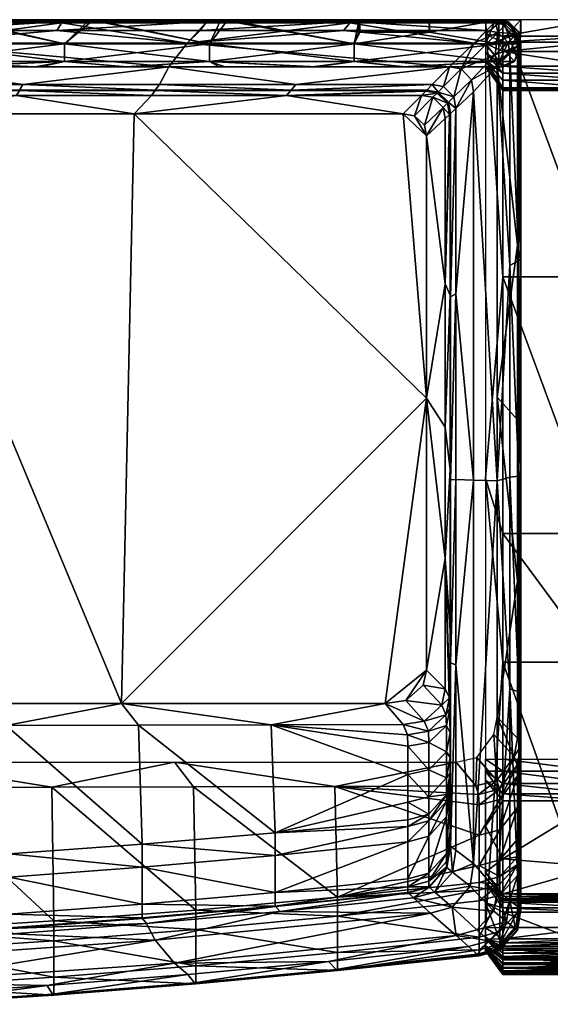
# Model space of a CAD drawing. Extents: x -500 to 1525, y -425 to 0.
# Tile 4 of 8: x 288 to 512, y -418 to 0. Entities that reach past the tile are written whole.
import ezdxf

# ---------------------------------------------------------------- set-up
doc = ezdxf.new("R2010")
doc.units = 0
doc.header["$MEASUREMENT"] = 0
for name, color, linetype in [('682000_KERAMIK', 255, 'CONTINUOUS'), ('682100_KUNST_WEISS', 255, 'CONTINUOUS'), ('682200_KUNST_WEISS', 255, 'CONTINUOUS'), ('682300_KERAMIK', 255, 'CONTINUOUS')]:
    doc.layers.add(name, color=color, linetype=linetype)

msp = doc.modelspace()

# ---------------------------------------------------------------- meshes
at = {"layer": '682000_KERAMIK'}
mesh = msp.add_polyface(dxfattribs=at)
corners = [(236.34, -20, 850), (350.77, -20, 850), (241.58, -10, 850), (469.79, -20, 850), (358.55, -10, 850), (480.2, -10, 850), (346.83, -27.5, 848.07), (402.62, -29.86, 842.5), (404.64, -27.5, 848.07), (462.44, -27.5, 848.07), (469.79, -20, 850), (350.77, -20, 850), (289.03, -27.5, 848.07), (236.34, -20, 850), (231.22, -27.5, 848.07), (241.58, -10, 850), (358.55, -10, 850), (303.44, -4.59, 848.89), (480.2, -10, 850), (424.81, -4.59, 848.89), (364.13, -4.59, 848.89), (242.75, -4.59, 848.89), (305.77, -0.78, 843.63), (366.93, -0.78, 843.63), (428.08, -0.78, 843.63), (485.5, -4.59, 848.89), (244.62, -0.78, 843.63), (306.25, 0, 795.33), (367.5, 0, 795.33), (428.75, 0, 795.33), (245, 0, 795.33), (490, 0, 832.92), (306.25, 0, 787.57), (367.5, 0, 787.57), (428.75, 0, 787.57), (490, 0, 795.33), (245, 0, 787.57), (306.25, 0, 782), (367.5, 0, 782), (428.75, 0, 782), (490, 0, 782), (245, 0, 782), (306.25, 0, 775.15), (367.5, 0, 775.15), (428.75, 0, 775.15), (245, 0, 775.15), (305.42, -1.36, 654.21), (366.5, -1.36, 654.21), (427.59, -1.36, 654.21), (244.34, -1.36, 654.21), (490, 0, 714.67), (241.58, -10, 650), (358.55, -10, 650), (480.2, -10, 650)]
mesh.append_faces([[corners[k] for k in face] for face in [(0, 1, 2), (1, 3, 4), (5, 4, 3), (4, 2, 1), (6, 7, 8), (8, 7, 9), (9, 10, 8), (8, 11, 6), (6, 11, 12), (12, 13, 14), (13, 12, 11), (11, 8, 10), (15, 16, 17), (16, 18, 19), (19, 20, 16), (20, 17, 16), (17, 21, 15), (21, 17, 22), (17, 20, 23), (20, 19, 24), (19, 25, 24), (24, 23, 20), (23, 22, 17), (22, 26, 21), (26, 22, 27), (22, 23, 28), (23, 24, 29), (29, 28, 23), (28, 27, 22), (27, 30, 26), (24, 31, 29), (30, 27, 32), (27, 28, 33), (28, 29, 34), (29, 35, 34), (34, 33, 28), (33, 32, 27), (32, 36, 30), (36, 32, 37), (32, 33, 38), (33, 34, 39), (40, 39, 34), (39, 38, 33), (38, 37, 32), (37, 41, 36), (41, 37, 42), (37, 38, 43), (38, 39, 44), (39, 40, 44), (44, 43, 38), (43, 42, 37), (42, 45, 41), (45, 42, 46), (42, 43, 47), (43, 44, 48), (48, 47, 43), (47, 46, 42), (46, 49, 45), (44, 50, 48), (49, 46, 51), (46, 47, 52), (47, 48, 52), (53, 52, 48), (52, 51, 46)]])
mesh = msp.add_polyface(dxfattribs=at)
corners = [(479.14, -25.46, 850), (480, -30.55, 850), (490, -19.53, 850), (469.79, -20, 850), (474.72, -20.89, 850), (480.2, -10, 850), (489.18, -14.93, 850), (484.93, -10.8, 850), (464.97, -30.7, 842.5), (460, -30, 807.45), (464.83, -30.84, 807.45), (460.14, -29.86, 842.5), (462.44, -27.5, 848.07), (467.3, -28.35, 848.07), (469.3, -35.03, 842.5), (471.65, -32.75, 848.07), (472.5, -37.64, 848.07), (479.14, -25.46, 850), (480, -30.55, 850), (457.94, -32.11, 663.11), (464.57, -31.1, 670.67), (459.74, -30.26, 670.67), (464.83, -30.84, 684.28), (460, -30, 684.28), (464.83, -30.84, 719.96), (460, -30, 719.96), (464.83, -30.84, 754.99), (460, -30, 754.99), (464.83, -30.84, 775.66), (460, -30, 775.66), (462.74, -32.93, 663.11), (464.83, -30.84, 785.48), (460, -30, 785.48), (464.83, -30.84, 796.56), (460, -30, 796.56), (469.79, -20, 850), (474.72, -20.89, 850), (469.16, -35.17, 796.56), (480.2, -10, 850), (484.93, -10.8, 850), (490.28, -5.41, 848.89), (485.5, -4.59, 848.89), (489.18, -14.93, 850), (494.58, -9.65, 848.89), (490, -19.53, 850), (424.81, -4.59, 848.89), (489.24, -0.78, 843.63), (428.08, -0.78, 843.63), (490, 0, 832.92), (490, 0, 795.33), (428.75, 0, 795.33), (490, 0, 787.57), (428.75, 0, 787.57), (490, 0, 782), (490, 0, 775.15), (428.75, 0, 775.15), (490, 0, 754.23), (490, 0, 714.67), (490, 0, 674.71), (427.59, -1.36, 654.21), (489.83, -0.17, 661.73), (488.67, -1.36, 654.21), (493.48, -2.19, 654.21), (484.93, -10.79, 650), (480.2, -10, 650), (497.81, -6.49, 654.21), (489.18, -14.86, 650), (494.66, -1.01, 661.73), (494.83, -0.84, 674.71), (494.83, -0.84, 714.67), (494.06, -1.62, 843.63)]
mesh.append_faces([[corners[k] for k in face] for face in [(0, 1, 2), (3, 4, 5), (4, 0, 6), (7, 5, 4), (6, 7, 4), (2, 6, 0), (8, 9, 10), (9, 8, 11), (8, 12, 11), (13, 12, 8), (10, 14, 8), (8, 15, 13), (16, 17, 15), (18, 17, 16), (19, 20, 21), (21, 22, 23), (23, 24, 25), (25, 26, 27), (27, 28, 29), (30, 20, 19), (28, 27, 26), (26, 25, 24), (24, 23, 22), (22, 21, 20), (29, 31, 32), (28, 31, 29), (32, 33, 34), (31, 33, 32), (9, 34, 10), (33, 10, 34), (13, 35, 12), (36, 35, 13), (31, 37, 33), (33, 37, 10), (15, 36, 13), (17, 36, 15), (38, 39, 40), (41, 38, 40), (40, 39, 42), (42, 43, 40), (43, 42, 44), (38, 41, 45), (41, 46, 47), (46, 48, 47), (48, 49, 50), (49, 51, 52), (51, 53, 52), (53, 54, 55), (54, 56, 55), (56, 57, 55), (57, 58, 59), (58, 60, 59), (60, 61, 59), (61, 62, 63), (64, 61, 63), (65, 66, 63), (61, 64, 59), (61, 60, 67), (60, 58, 68), (58, 57, 69), (48, 46, 70), (46, 41, 40), (70, 46, 40)]])
mesh = msp.add_polyface(dxfattribs=at)
corners = [(490, -19.53, 850), (495.41, -14.37, 848.89), (494.58, -9.65, 848.89), (484.93, -10.79, 650), (493.48, -2.19, 654.21), (497.81, -6.49, 654.21), (489.18, -14.86, 650), (498.64, -11.27, 654.21), (490, -19.38, 650), (500, -10, 775.15), (500, -10, 754.23), (499.16, -5.17, 754.23), (500, -10, 714.67), (499.16, -5.17, 714.67), (500, -10, 674.71), (499.16, -5.17, 674.71), (499.83, -10.16, 661.73), (498.99, -5.34, 661.73), (499.16, -5.17, 775.15), (494.66, -1.01, 661.73), (494.83, -0.84, 754.23), (494.83, -0.84, 714.67), (494.83, -0.84, 674.71), (494.83, -0.84, 775.15), (490, 0, 714.67), (490, 0, 754.23), (490, 0, 775.15), (488.67, -1.36, 654.21), (490, 0, 674.71), (489.83, -0.17, 661.73), (500, -10, 782), (499.16, -5.17, 782), (494.83, -0.84, 782), (490, 0, 782), (500, -10, 787.57), (499.16, -5.17, 787.57), (494.83, -0.84, 787.57), (490, 0, 787.57), (500, -10, 795.33), (499.16, -5.17, 795.33), (494.83, -0.84, 795.33), (490, 0, 795.33), (499.22, -10.74, 843.63), (500, -10, 832.92), (499.16, -5.17, 832.92), (498.38, -5.93, 843.63), (494.83, -0.84, 832.92), (494.06, -1.62, 843.63), (490, 0, 832.92), (490.28, -5.41, 848.89)]
mesh.append_faces([[corners[k] for k in face] for face in [(0, 1, 2), (3, 4, 5), (6, 5, 7), (7, 8, 6), (9, 10, 11), (10, 12, 13), (12, 14, 15), (14, 16, 17), (16, 7, 5), (5, 17, 16), (17, 15, 14), (15, 13, 12), (13, 11, 10), (11, 18, 9), (5, 4, 19), (18, 11, 20), (11, 13, 21), (13, 15, 22), (15, 17, 19), (17, 5, 19), (19, 22, 15), (22, 21, 13), (21, 20, 11), (20, 23, 18), (24, 25, 20), (25, 26, 23), (4, 27, 19), (23, 20, 25), (20, 21, 24), (21, 22, 28), (22, 19, 29), (30, 9, 18), (18, 31, 30), (18, 23, 32), (31, 18, 32), (26, 33, 32), (23, 26, 32), (34, 30, 31), (31, 35, 34), (31, 32, 36), (35, 31, 36), (33, 37, 36), (32, 33, 36), (38, 34, 35), (35, 39, 38), (35, 36, 40), (39, 35, 40), (37, 41, 40), (40, 36, 37), (42, 43, 44), (43, 38, 39), (39, 44, 43), (44, 45, 42), (39, 40, 46), (45, 44, 46), (44, 39, 46), (46, 47, 45), (41, 48, 46), (40, 41, 46), (47, 46, 48), (1, 42, 45), (45, 2, 1), (45, 47, 49), (2, 45, 49)]])
mesh = msp.add_polyface(dxfattribs=at)
corners = [(480, -30.55, 850), (480, -195.27, 850), (490, -195.58, 850), (490, -19.53, 850), (460, -160.48, 660), (460, -49.26, 660), (450.21, -40, 660), (470, -272.77, 807.45), (470.14, -195.2, 842.5), (470, -195.2, 807.45), (470.14, -117.53, 842.5), (470, -117.6, 807.45), (470, -40, 807.45), (470.14, -272.86, 842.5), (472.5, -194.97, 848.07), (472.5, -116.31, 848.07), (472.5, -37.64, 848.07), (460, -275.86, 660), (467.89, -228.5, 663.11), (460, -160.48, 660), (467.89, -112.1, 663.11), (460, -49.26, 660), (467.89, -41.95, 663.11), (467.89, -172.78, 663.11), (470, -190.78, 775.66), (470, -116.91, 775.66), (470, -40, 719.96), (470, -259.18, 775.66), (470, -192.49, 785.48), (470, -117.26, 785.48), (470, -40, 775.66), (470, -40, 785.48), (470, -117.51, 796.56), (470, -40, 796.56), (470, -263.69, 785.48), (470, -194.48, 796.56), (470, -270.34, 796.56), (472.5, -273.64, 848.07), (480, -195.27, 850), (480, -30.55, 850), (490, -19.53, 850), (490, -195.58, 850), (495.41, -104.2, 848.89), (495.41, -194.02, 848.89), (495.41, -14.37, 848.89), (499.22, -102.21, 843.63), (499.22, -193.68, 843.63), (500, -193.57, 795.33), (500, -101.8, 795.33), (500, -10, 832.92), (500, -192.63, 787.57), (500, -101.68, 787.57), (500, -10, 787.57), (500, -101.43, 782), (500, -275.55, 782), (500, -190.67, 782), (500, -10, 782), (500, -101.1, 775.15), (500, -189.13, 775.15), (500, -271.61, 775.15), (498.64, -95.68, 654.21), (498.64, -238.01, 654.21), (498.64, -169.79, 654.21), (500, -10, 714.67), (490, -160.05, 650), (490, -19.38, 650)]
mesh.append_faces([[corners[k] for k in face] for face in [(0, 1, 2), (2, 3, 0), (4, 5, 6), (7, 8, 9), (9, 10, 11), (11, 10, 12), (10, 9, 8), (13, 14, 8), (8, 15, 10), (16, 10, 15), (15, 8, 14), (17, 18, 19), (19, 20, 21), (21, 20, 22), (20, 19, 23), (23, 19, 18), (18, 24, 23), (23, 25, 20), (25, 23, 24), (20, 25, 26), (27, 28, 24), (24, 29, 25), (25, 29, 30), (29, 24, 28), (31, 32, 33), (34, 35, 28), (28, 32, 29), (29, 32, 31), (32, 28, 35), (12, 32, 11), (11, 35, 9), (33, 32, 12), (36, 9, 35), (35, 11, 32), (37, 38, 14), (14, 38, 15), (39, 15, 38), (40, 41, 42), (43, 42, 41), (44, 42, 45), (42, 43, 46), (46, 45, 42), (45, 46, 47), (47, 48, 45), (48, 49, 45), (48, 47, 50), (50, 51, 48), (51, 52, 48), (51, 50, 53), (54, 55, 50), (55, 53, 50), (53, 56, 51), (56, 53, 57), (53, 55, 58), (59, 58, 55), (58, 57, 53), (57, 58, 60), (61, 62, 58), (62, 60, 58), (60, 63, 57), (60, 62, 64), (62, 61, 64), (64, 65, 60)]])
mesh = msp.add_polyface(dxfattribs=at)
corners = [(460, -49.26, 660), (459.18, -44.79, 660), (454.94, -40.78, 660), (469.3, -35.03, 842.5), (464.83, -30.84, 807.45), (469.16, -35.17, 807.45), (471.65, -32.75, 848.07), (464.97, -30.7, 842.5), (470.14, -39.86, 842.5), (470, -40, 807.45), (472.5, -37.64, 848.07), (470.14, -117.53, 842.5), (470, -40, 775.66), (469.16, -35.17, 754.99), (470, -40, 754.99), (469.16, -35.17, 719.96), (470, -40, 719.96), (469.16, -35.17, 684.28), (470, -40, 684.28), (468.9, -35.43, 670.67), (469.74, -40.24, 670.67), (467.06, -37.2, 663.11), (467.89, -41.95, 663.11), (469.16, -35.17, 775.66), (469.16, -35.17, 785.48), (470, -40, 785.48), (469.16, -35.17, 796.56), (470, -40, 796.56), (467.89, -112.1, 663.11), (470, -116.91, 775.66), (470, -117.26, 785.48), (472.5, -116.31, 848.07), (480, -30.55, 850), (462.74, -32.93, 663.11), (457.94, -32.11, 663.11), (454.94, -40.78, 660), (459.18, -44.79, 660), (464.83, -30.84, 754.99), (464.83, -30.84, 719.96), (464.57, -31.1, 670.67), (464.83, -30.84, 684.28), (464.83, -30.84, 775.66), (464.83, -30.84, 785.48), (460, -49.26, 660), (495.41, -14.37, 848.89), (490, -19.53, 850), (495.41, -104.2, 848.89), (499.22, -10.74, 843.63), (499.22, -102.21, 843.63), (500, -10, 795.33), (500, -10, 832.92), (500, -101.8, 795.33), (500, -10, 787.57), (500, -10, 782), (500, -101.68, 787.57), (500, -10, 775.15), (500, -101.1, 775.15), (498.64, -11.27, 654.21), (499.83, -10.16, 661.73), (498.64, -95.68, 654.21), (500, -10, 674.71), (500, -10, 714.67), (500, -10, 754.23), (490, -19.38, 650)]
mesh.append_faces([[corners[k] for k in face] for face in [(0, 1, 2), (3, 4, 5), (3, 6, 7), (5, 8, 3), (8, 5, 9), (3, 10, 6), (8, 10, 3), (9, 11, 8), (8, 11, 10), (12, 13, 14), (14, 15, 16), (16, 17, 18), (18, 19, 20), (20, 21, 22), (21, 20, 19), (19, 18, 17), (17, 16, 15), (15, 14, 13), (13, 12, 23), (12, 24, 23), (25, 24, 12), (25, 26, 24), (27, 26, 25), (5, 26, 9), (27, 9, 26), (22, 28, 20), (20, 28, 18), (18, 28, 16), (16, 29, 14), (14, 29, 12), (12, 30, 25), (31, 32, 10), (33, 34, 35), (36, 33, 35), (21, 33, 36), (23, 37, 13), (13, 37, 15), (15, 38, 17), (17, 39, 19), (19, 33, 21), (33, 19, 39), (39, 17, 40), (40, 17, 38), (38, 15, 37), (37, 23, 41), (24, 41, 23), (41, 24, 42), (26, 42, 24), (4, 26, 5), (43, 21, 36), (21, 43, 22), (44, 45, 46), (47, 44, 48), (49, 50, 51), (50, 47, 48), (52, 49, 51), (53, 52, 54), (55, 53, 56), (57, 58, 59), (58, 60, 59), (60, 61, 59), (61, 62, 56), (62, 55, 56), (63, 57, 59)]])
mesh = msp.add_polyface(dxfattribs=at)
corners = [(220.39, -290, 660), (330.72, -290, 660), (226.49, -40, 660), (460, -275.86, 660), (460, -160.48, 660), (442.56, -290, 660), (454.94, -40.78, 660), (450.21, -40, 660), (460, -49.26, 660), (336.16, -40, 660), (460.14, -29.86, 842.5), (402.5, -30, 807.45), (460, -30, 807.45), (345.11, -29.86, 842.5), (345, -30, 807.45), (287.59, -29.86, 842.5), (287.5, -30, 807.45), (230.07, -29.86, 842.5), (230, -30, 807.45), (402.62, -29.86, 842.5), (462.44, -27.5, 848.07), (346.83, -27.5, 848.07), (289.03, -27.5, 848.07), (231.22, -27.5, 848.07), (450.21, -40, 660), (400.7, -32.11, 663.11), (336.16, -40, 660), (286.21, -32.11, 663.11), (226.49, -40, 660), (457.94, -32.11, 663.11), (228.97, -32.11, 663.11), (343.45, -32.11, 663.11), (459.74, -30.26, 670.67), (345, -30, 775.66), (287.5, -30, 775.66), (230, -30, 775.66), (460, -30, 775.66), (402.5, -30, 775.66), (460, -30, 754.99), (460, -30, 719.96), (460, -30, 684.28), (402.5, -30, 785.48), (345, -30, 785.48), (287.5, -30, 785.48), (230, -30, 785.48), (460, -30, 785.48), (402.5, -30, 796.56), (345, -30, 796.56), (287.5, -30, 796.56), (230, -30, 796.56), (460, -30, 796.56), (454.94, -40.78, 660)]
mesh.append_faces([[corners[k] for k in face] for face in [(0, 1, 2), (3, 4, 5), (6, 7, 8), (7, 9, 4), (9, 2, 1), (1, 4, 9), (10, 11, 12), (11, 13, 14), (14, 15, 16), (16, 17, 18), (17, 16, 15), (15, 14, 13), (13, 11, 19), (19, 11, 10), (20, 19, 10), (19, 21, 13), (13, 22, 15), (15, 23, 17), (23, 15, 22), (22, 13, 21), (24, 25, 26), (26, 27, 28), (29, 25, 24), (30, 28, 27), (27, 26, 31), (31, 26, 25), (29, 32, 25), (25, 33, 31), (31, 34, 27), (27, 35, 30), (36, 37, 38), (38, 37, 39), (39, 25, 40), (40, 25, 32), (35, 27, 34), (34, 31, 33), (33, 25, 37), (37, 25, 39), (36, 41, 37), (37, 42, 33), (33, 43, 34), (34, 44, 35), (45, 41, 36), (44, 34, 43), (43, 33, 42), (42, 37, 41), (45, 46, 41), (41, 47, 42), (42, 48, 43), (43, 49, 44), (50, 46, 45), (49, 43, 48), (48, 42, 47), (47, 41, 46), (18, 48, 16), (16, 47, 14), (14, 46, 11), (11, 50, 12), (50, 11, 46), (46, 14, 47), (47, 16, 48), (48, 18, 49), (51, 29, 24)]])
mesh = msp.add_polyface(dxfattribs=at)
corners = [(461.8, -378.95, 850), (345.1, -390.47, 850), (353.29, -400.16, 850), (472.66, -388.41, 850), (330.72, -290, 660), (442.56, -290, 660), (460, -160.48, 660), (451.27, -288.71, 660), (460, -275.86, 660), (452.18, -370.2, 807.45), (395.92, -375.97, 807.45), (452.32, -370.43, 842.5), (339.56, -380.98, 807.45), (396.05, -376.21, 842.5), (339.67, -381.22, 842.5), (398.03, -378.32, 848.07), (454.58, -372.46, 848.07), (341.37, -383.4, 848.07), (442.56, -290, 660), (459.01, -297.54, 663.11), (451.27, -288.71, 660), (450.15, -298.94, 663.11), (452.18, -339.35, 775.66), (461.08, -336.97, 775.66), (452.18, -331.9, 754.99), (452.18, -308.16, 684.28), (461.08, -306.56, 684.28), (451.92, -303.32, 670.67), (460.82, -301.84, 670.67), (330.72, -290, 660), (394.15, -299.09, 663.11), (452.18, -320.14, 719.96), (395.92, -344.9, 775.66), (338.04, -299.22, 663.11), (452.18, -342.24, 779.99), (395.92, -354.48, 785.48), (452.18, -348.71, 785.48), (339.56, -349.71, 775.66), (395.92, -370.21, 796.56), (452.18, -364.44, 796.56), (339.56, -359.48, 785.48), (452.18, -367.8, 800), (339.56, -375.23, 796.56), (345.1, -390.47, 850), (461.8, -378.95, 850), (421.2, -325.22, 654.21), (361.27, -325.4, 654.21), (353.29, -315, 650), (472.66, -315, 650), (358.93, -405.03, 848.89), (418.47, -399.49, 848.89), (353.29, -400.16, 850), (472.66, -388.41, 850), (477.88, -393.11, 848.89), (421.69, -402.92, 843.63), (361.69, -408.56, 843.63), (422.34, -403.26, 795.33), (362.25, -408.92, 795.33), (482.31, -397.09, 832.92), (362.25, -401.39, 787.57), (422.34, -395.73, 787.57), (482.31, -394.59, 790.83), (482.31, -389.2, 787.57), (422.34, -380.3, 782), (362.25, -385.95, 782), (362.25, -377.67, 775.15), (422.34, -372.22, 775.15), (482.31, -369.16, 779.5), (482.31, -345.94, 714.67)]
mesh.append_faces([[corners[k] for k in face] for face in [(0, 1, 2), (2, 3, 0), (4, 5, 6), (5, 7, 8), (9, 10, 11), (12, 13, 10), (11, 10, 13), (13, 12, 14), (11, 15, 16), (14, 17, 13), (13, 15, 11), (15, 13, 17), (18, 19, 20), (21, 19, 18), (22, 23, 24), (25, 26, 27), (27, 28, 21), (29, 30, 18), (18, 30, 21), (21, 30, 27), (27, 30, 25), (25, 30, 31), (31, 32, 24), (24, 32, 22), (33, 32, 30), (30, 32, 31), (22, 32, 34), (34, 35, 36), (37, 35, 32), (32, 35, 34), (36, 38, 39), (40, 38, 35), (35, 38, 36), (9, 41, 10), (10, 42, 12), (39, 38, 41), (42, 10, 38), (41, 38, 10), (17, 43, 15), (15, 44, 16), (44, 15, 43), (45, 46, 47), (47, 48, 45), (49, 50, 51), (52, 51, 50), (53, 50, 54), (50, 49, 55), (55, 54, 50), (54, 55, 56), (57, 56, 55), (58, 54, 56), (56, 57, 59), (59, 60, 56), (61, 56, 60), (62, 60, 63), (60, 59, 64), (64, 63, 60), (63, 64, 65), (65, 66, 63), (67, 63, 66), (66, 65, 46), (46, 45, 66), (66, 45, 68)]])
mesh = msp.add_polyface(dxfattribs=at)
corners = [(480, -195.27, 850), (480, -357.98, 850), (490, -195.58, 850), (490, -369.47, 850), (451.27, -288.71, 660), (458.6, -282.3, 660), (460, -275.86, 660), (470.14, -195.2, 842.5), (470, -272.77, 807.45), (470.14, -272.86, 842.5), (470.14, -350.53, 842.5), (472.5, -273.64, 848.07), (472.5, -194.97, 848.07), (467.89, -283.78, 663.11), (467.89, -228.5, 663.11), (460, -275.86, 660), (469.74, -287.66, 670.67), (470, -319.65, 775.66), (470, -259.18, 775.66), (470, -312.98, 754.99), (470, -302.56, 719.96), (470, -291.95, 684.28), (470, -190.78, 775.66), (470, -322.42, 779.99), (470, -328.83, 785.48), (470, -263.69, 785.48), (470, -192.49, 785.48), (470, -270.34, 796.56), (470, -194.48, 796.56), (470, -195.2, 807.45), (470, -347.92, 800), (480, -195.27, 850), (480, -357.98, 850), (458.6, -282.3, 660), (466.47, -290.69, 663.11), (468.3, -294.8, 670.67), (468.57, -299.34, 684.28), (468.57, -310.6, 719.96), (451.27, -288.71, 660), (459.01, -297.54, 663.11), (460.82, -301.84, 670.67), (461.08, -306.56, 684.28), (450.15, -298.94, 663.11), (451.92, -303.32, 670.67), (490, -295.85, 650), (498.64, -304.78, 654.21), (497.23, -312.54, 654.21), (488.61, -303.15, 650), (499.83, -308.29, 661.73), (490, -195.58, 850), (490, -369.47, 850), (495.41, -283.84, 848.89), (495.41, -194.02, 848.89), (499.22, -285.15, 843.63), (499.22, -193.68, 843.63), (500, -285.27, 795.33), (500, -193.57, 795.33), (500, -282.09, 787.57), (500, -192.63, 787.57), (500, -275.55, 782), (500, -369.34, 787.57), (500, -190.67, 782), (500, -271.61, 775.15), (500, -349.29, 779.5), (500, -325.8, 714.67), (500, -312.69, 674.71), (498.64, -238.01, 654.21), (500, -189.13, 775.15), (490, -160.05, 650)]
mesh.append_faces([[corners[k] for k in face] for face in [(0, 1, 2), (3, 2, 1), (4, 5, 6), (7, 8, 9), (9, 8, 10), (10, 11, 9), (12, 9, 11), (13, 14, 15), (13, 16, 14), (17, 18, 19), (19, 18, 20), (20, 14, 21), (21, 14, 16), (22, 14, 18), (18, 14, 20), (17, 23, 18), (24, 25, 23), (26, 18, 25), (23, 25, 18), (24, 27, 25), (28, 25, 27), (29, 27, 8), (27, 30, 8), (31, 11, 32), (33, 13, 15), (34, 13, 33), (13, 34, 16), (16, 35, 21), (21, 36, 20), (20, 37, 19), (37, 20, 36), (36, 21, 35), (35, 16, 34), (38, 34, 33), (39, 34, 38), (34, 39, 35), (35, 40, 36), (36, 41, 37), (41, 36, 40), (40, 35, 39), (39, 42, 40), (40, 43, 41), (44, 45, 46), (46, 47, 44), (46, 45, 48), (49, 50, 51), (51, 52, 49), (52, 51, 53), (53, 54, 52), (54, 53, 55), (55, 56, 54), (56, 55, 57), (57, 58, 56), (58, 57, 59), (57, 60, 59), (61, 59, 62), (59, 63, 62), (64, 65, 66), (65, 48, 66), (48, 45, 66), (67, 62, 66), (62, 64, 66), (45, 44, 66), (44, 68, 66)]])
mesh = msp.add_polyface(dxfattribs=at)
corners = [(470.14, -350.53, 842.5), (470, -272.77, 807.45), (470, -350.32, 807.45), (472.5, -352.31, 848.07), (472.5, -273.64, 848.07), (470, -344.56, 796.56), (470, -270.34, 796.56), (470, -328.83, 785.48), (470, -347.92, 800), (480, -357.98, 850), (470, -312.98, 754.99), (468.57, -321.64, 754.99), (470, -319.65, 775.66), (468.57, -328.68, 775.66), (468.57, -310.6, 719.96), (468.57, -331.5, 779.99), (470, -322.42, 779.99), (468.57, -337.94, 785.48), (461.08, -318.23, 719.96), (461.08, -329.7, 754.99), (461.08, -336.97, 775.66), (461.08, -306.56, 684.28), (461.08, -339.83, 779.99), (461.08, -346.29, 785.48), (452.18, -308.16, 684.28), (452.18, -320.14, 719.96), (452.18, -331.9, 754.99), (452.18, -342.24, 779.99), (452.18, -339.35, 775.66), (499.83, -308.29, 661.73), (500, -312.69, 674.71), (498.58, -320.72, 674.71), (500, -325.8, 714.67), (498.58, -334.23, 714.67), (500, -338.78, 754.23), (498.58, -347.59, 754.23), (498.41, -316.18, 661.73), (497.23, -312.54, 654.21), (488.61, -303.15, 650), (489.83, -322.78, 654.21), (481.34, -312.9, 650), (481, -325.01, 654.21), (472.66, -315, 650), (421.2, -325.22, 654.21), (482.14, -328.63, 661.73), (482.31, -333, 674.71), (482.31, -345.94, 714.67), (491.16, -330.72, 674.71), (490.99, -326.38, 661.73), (491.16, -343.59, 714.67), (499.22, -376.62, 843.63), (499.22, -285.15, 843.63), (495.41, -283.84, 848.89), (500, -377.23, 832.92), (500, -285.27, 795.33), (500, -374.73, 790.83), (500, -282.09, 787.57), (500, -369.34, 787.57), (500, -353.92, 782), (500, -275.55, 782), (500, -349.29, 779.5), (500, -346.06, 775.15), (500, -271.61, 775.15)]
mesh.append_faces([[corners[k] for k in face] for face in [(0, 1, 2), (3, 4, 0), (5, 6, 7), (1, 8, 2), (5, 8, 6), (3, 9, 4), (10, 11, 12), (13, 12, 11), (11, 10, 14), (12, 15, 16), (16, 17, 7), (13, 15, 12), (17, 16, 15), (14, 18, 11), (11, 19, 13), (20, 13, 19), (19, 11, 18), (18, 14, 21), (13, 22, 15), (15, 23, 17), (20, 22, 13), (23, 15, 22), (21, 24, 18), (18, 25, 19), (19, 26, 20), (26, 19, 25), (25, 18, 24), (20, 27, 22), (28, 27, 20), (29, 30, 31), (30, 32, 33), (32, 34, 35), (35, 33, 32), (33, 31, 30), (31, 36, 29), (36, 37, 29), (38, 37, 39), (39, 40, 38), (40, 39, 41), (41, 42, 40), (42, 41, 43), (43, 41, 44), (44, 45, 43), (45, 46, 43), (46, 45, 47), (45, 44, 48), (44, 41, 39), (39, 48, 44), (48, 47, 45), (49, 47, 31), (47, 48, 36), (48, 39, 37), (37, 36, 48), (36, 31, 47), (31, 33, 49), (50, 51, 52), (51, 53, 54), (54, 55, 56), (57, 58, 59), (58, 60, 59), (60, 61, 62), (61, 34, 62), (34, 32, 62)]])
mesh = msp.add_polyface(dxfattribs=at)
corners = [(480, -357.98, 850), (478.54, -367.59, 850), (490, -369.47, 850), (470, -350.32, 807.45), (468.71, -359.65, 842.5), (470.14, -350.53, 842.5), (468.57, -359.42, 807.45), (471.06, -361.54, 848.07), (472.5, -352.31, 848.07), (461.22, -368, 842.5), (461.08, -367.78, 807.45), (463.53, -370.01, 848.07), (452.32, -370.43, 842.5), (470, -328.83, 785.48), (468.57, -353.67, 796.56), (470, -344.56, 796.56), (468.57, -337.94, 785.48), (468.57, -357.03, 800), (470, -347.92, 800), (480, -357.98, 850), (478.54, -367.59, 850), (461.08, -362.02, 796.56), (461.08, -346.29, 785.48), (461.08, -365.38, 800), (461.08, -339.83, 779.99), (452.18, -348.71, 785.48), (452.18, -342.24, 779.99), (452.18, -364.44, 796.56), (452.18, -367.8, 800), (452.18, -370.2, 807.45), (500, -338.78, 754.23), (500, -346.06, 775.15), (498.58, -347.59, 754.23), (498.58, -355.09, 775.15), (500, -349.29, 779.5), (500, -353.92, 782), (498.58, -358.35, 779.5), (498.58, -362.99, 782), (500, -369.34, 787.57), (482.31, -365.95, 775.15), (422.34, -372.22, 775.15), (482.31, -358.75, 754.23), (482.31, -345.94, 714.67), (482.31, -369.16, 779.5), (491.16, -366.7, 779.5), (491.16, -363.5, 775.15), (491.16, -343.59, 714.67), (491.16, -330.72, 674.71), (491.16, -356.33, 754.23), (491.16, -371.33, 782), (498.58, -334.23, 714.67), (490, -369.47, 850), (495.41, -373.67, 848.89), (495.41, -283.84, 848.89), (499.22, -376.62, 843.63), (500, -377.23, 832.92), (499.22, -285.15, 843.63), (500, -376.87, 795.33), (500, -285.27, 795.33), (500, -374.73, 790.83), (500, -282.09, 787.57)]
mesh.append_faces([[corners[k] for k in face] for face in [(0, 1, 2), (3, 4, 5), (4, 3, 6), (5, 7, 8), (4, 7, 5), (6, 9, 4), (9, 6, 10), (4, 11, 7), (9, 11, 4), (10, 12, 9), (13, 14, 15), (16, 14, 13), (3, 17, 6), (15, 17, 18), (18, 17, 3), (14, 17, 15), (7, 19, 8), (20, 19, 7), (16, 21, 14), (22, 21, 16), (6, 23, 10), (14, 23, 17), (17, 23, 6), (21, 23, 14), (11, 20, 7), (24, 25, 22), (25, 24, 26), (22, 27, 21), (25, 27, 22), (10, 28, 29), (21, 28, 23), (23, 28, 10), (27, 28, 21), (30, 31, 32), (31, 33, 32), (33, 31, 34), (34, 35, 36), (35, 37, 36), (36, 33, 34), (37, 35, 38), (39, 40, 41), (42, 41, 40), (43, 39, 44), (39, 45, 44), (39, 41, 45), (41, 42, 46), (47, 46, 42), (46, 48, 41), (48, 45, 41), (49, 44, 36), (44, 45, 36), (37, 49, 36), (45, 33, 36), (45, 48, 33), (48, 46, 50), (50, 32, 48), (32, 33, 48), (51, 52, 53), (52, 54, 53), (54, 55, 56), (55, 57, 58), (57, 59, 58), (59, 38, 60)]])
mesh = msp.add_polyface(dxfattribs=at)
corners = [(345.1, -390.47, 850), (229.97, -398.55, 850), (235.46, -408.42, 850), (353.29, -400.16, 850), (226.58, -388.71, 807.45), (283.19, -385.47, 842.5), (283.11, -385.23, 807.45), (339.56, -380.98, 807.45), (339.67, -381.22, 842.5), (226.65, -388.95, 842.5), (284.61, -387.7, 848.07), (341.37, -383.4, 848.07), (227.78, -391.23, 848.07), (220.39, -290, 660), (281.84, -299.33, 663.11), (330.72, -290, 660), (394.15, -299.09, 663.11), (338.04, -299.22, 663.11), (225.56, -299.42, 663.11), (283.11, -353.79, 775.66), (339.56, -349.71, 775.66), (395.92, -344.9, 775.66), (226.58, -357.12, 775.66), (283.11, -363.72, 785.48), (339.56, -359.48, 785.48), (395.92, -354.48, 785.48), (226.58, -367.2, 785.48), (283.11, -379.47, 796.56), (339.56, -375.23, 796.56), (395.92, -370.21, 796.56), (226.58, -382.95, 796.56), (229.97, -398.55, 850), (345.1, -390.47, 850), (361.27, -325.4, 654.21), (301.23, -325.56, 654.21), (353.29, -315, 650), (241.09, -325.68, 654.21), (235.46, -315, 650), (239.53, -413.57, 848.89), (299.27, -409.72, 848.89), (235.46, -408.42, 850), (358.93, -405.03, 848.89), (353.29, -400.16, 850), (301.58, -413.34, 843.63), (241.37, -417.25, 843.63), (361.69, -408.56, 843.63), (302.05, -413.72, 795.33), (241.75, -417.65, 795.33), (362.25, -408.92, 795.33), (302.05, -406.19, 787.57), (241.75, -410.12, 787.57), (362.25, -401.39, 787.57), (302.05, -390.74, 782), (241.75, -394.66, 782), (362.25, -385.95, 782), (302.05, -382.28, 775.15), (241.75, -386.06, 775.15), (362.25, -377.67, 775.15)]
mesh.append_faces([[corners[k] for k in face] for face in [(0, 1, 2), (2, 3, 0), (4, 5, 6), (6, 5, 7), (8, 7, 5), (5, 4, 9), (9, 10, 5), (5, 11, 8), (11, 5, 10), (10, 9, 12), (13, 14, 15), (16, 15, 17), (17, 15, 14), (18, 19, 14), (14, 20, 17), (21, 17, 20), (20, 14, 19), (22, 23, 19), (19, 24, 20), (25, 20, 24), (24, 19, 23), (26, 27, 23), (23, 28, 24), (29, 24, 28), (28, 23, 27), (27, 26, 30), (7, 27, 6), (6, 30, 4), (30, 6, 27), (27, 7, 28), (12, 31, 10), (10, 32, 11), (32, 10, 31), (33, 34, 35), (34, 36, 37), (37, 35, 34), (38, 39, 40), (39, 41, 42), (42, 40, 39), (41, 39, 43), (39, 38, 44), (44, 43, 39), (43, 45, 41), (45, 43, 46), (43, 44, 47), (47, 46, 43), (46, 48, 45), (48, 46, 49), (46, 47, 50), (50, 49, 46), (49, 51, 48), (51, 49, 52), (49, 50, 53), (53, 52, 49), (52, 54, 51), (54, 52, 55), (52, 53, 56), (56, 55, 52), (55, 57, 54), (57, 55, 34), (55, 56, 36), (36, 34, 55), (34, 33, 57)]])
mesh = msp.add_polyface(dxfattribs=at)
corners = [(478.54, -367.59, 850), (470.89, -376.4, 850), (488.61, -378.12, 850), (461.8, -378.95, 850), (472.66, -388.41, 850), (490, -369.47, 850), (481.34, -386.06, 850), (452.32, -370.43, 842.5), (461.08, -367.78, 807.45), (452.18, -370.2, 807.45), (461.22, -368, 842.5), (454.58, -372.46, 848.07), (463.53, -370.01, 848.07), (470.89, -376.4, 850), (478.54, -367.59, 850), (461.8, -378.95, 850), (500, -369.34, 787.57), (498.58, -378.41, 787.57), (498.58, -362.99, 782), (498.58, -383.8, 790.83), (500, -374.73, 790.83), (500, -376.87, 795.33), (498.58, -385.94, 795.33), (500, -377.23, 832.92), (499.22, -376.62, 843.63), (498.58, -386.3, 832.92), (497.8, -385.66, 843.63), (495.41, -373.67, 848.89), (494, -382.55, 848.89), (490, -369.47, 850), (488.61, -378.12, 850), (418.47, -399.49, 848.89), (477.88, -393.11, 848.89), (472.66, -388.41, 850), (421.69, -402.92, 843.63), (481.56, -396.42, 843.63), (482.31, -397.09, 832.92), (422.34, -403.26, 795.33), (482.31, -396.73, 795.33), (482.31, -394.59, 790.83), (422.34, -395.73, 787.57), (482.31, -389.2, 787.57), (422.34, -380.3, 782), (482.31, -373.79, 782), (482.31, -369.16, 779.5), (422.34, -372.22, 775.15), (482.31, -365.95, 775.15), (486.65, -390.7, 848.89), (481.34, -386.06, 850), (490.39, -393.97, 843.63), (491.16, -394.63, 832.92), (491.16, -394.27, 795.33), (491.16, -392.13, 790.83), (491.16, -386.74, 787.57), (491.16, -371.33, 782), (491.16, -366.7, 779.5)]
mesh.append_faces([[corners[k] for k in face] for face in [(0, 1, 2), (1, 3, 4), (2, 5, 0), (4, 6, 1), (6, 2, 1), (7, 8, 9), (10, 11, 12), (7, 11, 10), (13, 14, 12), (11, 13, 12), (15, 13, 11), (16, 17, 18), (17, 16, 19), (16, 20, 19), (20, 21, 22), (22, 19, 20), (22, 21, 23), (23, 24, 25), (24, 26, 25), (25, 22, 23), (26, 24, 27), (27, 28, 26), (28, 27, 29), (29, 30, 28), (31, 32, 33), (34, 35, 32), (35, 34, 36), (37, 38, 36), (38, 37, 39), (40, 41, 39), (42, 43, 41), (43, 42, 44), (45, 46, 44), (33, 32, 47), (47, 48, 33), (32, 35, 47), (35, 49, 47), (35, 36, 50), (36, 38, 51), (49, 35, 50), (51, 50, 36), (38, 39, 52), (39, 41, 53), (51, 38, 52), (53, 52, 39), (41, 43, 54), (53, 41, 54), (43, 44, 55), (54, 43, 55), (48, 47, 28), (28, 30, 48), (47, 49, 28), (49, 26, 28), (49, 50, 25), (50, 51, 22), (26, 49, 25), (22, 25, 50), (51, 52, 19), (52, 53, 17), (22, 51, 19), (17, 19, 52), (53, 54, 18), (17, 53, 18)]])
at = {"layer": '682100_KUNST_WEISS'}
mesh = msp.add_polyface(dxfattribs=at)
corners = [(492.33, -323.98, 642.61), (485, -318.76, 651.14), (492.33, -313.7, 640), (485, -313.7, 650), (492.33, -318.72, 640.51), (540, 0, 850), (532.67, 0, 860), (540, -194.49, 850), (540, -385.14, 850), (532.67, -385.12, 860), (532.67, -272.51, 860), (532.67, -218.01, 860), (532.67, -109.04, 860), (540, -390.01, 849.67), (532.67, -392.97, 859.23), (532.67, -391.52, 859.6), (532.67, -389.85, 859.87), (540, -392.81, 847.7), (532.67, -400.83, 853.67), (532.67, -398.74, 855.96), (532.67, -397.4, 857.04), (532.67, -395.91, 857.97), (532.67, -394.65, 858.6), (540, -394.59, 842.67), (532.67, -404.48, 844.15), (532.67, -404.04, 846.47), (532.67, -403.4, 848.72), (532.67, -402.36, 851.2), (540, -394.98, 837.22), (532.67, -404.98, 837.41), (540, -394.9, 797.26), (532.67, -404.88, 796.71), (540, -393.48, 791.32), (532.67, -401.99, 786.06), (532.67, -403.45, 789.02), (532.67, -404.23, 791.61), (540, -389.1, 787.62), (532.67, -393.81, 778.8), (532.67, -398.12, 781.66), (532.67, -400.12, 783.57), (540, -374.63, 782.06), (532.67, -378.51, 772.84), (540, -366.28, 776.73), (532.67, -373.52, 769.84), (532.67, -374.28, 770.52), (532.67, -376.79, 772.06), (540, -361.65, 769), (532.67, -370.85, 765.08), (532.67, -371.92, 767.41), (532.67, -372.89, 769.05), (540, -322.53, 655.66), (532.67, -331.36, 650.97), (532.67, -359.3, 731.49), (540, -318.76, 651.14), (532.67, -323.98, 642.61), (532.67, -328.33, 646.39), (540, -313.7, 650), (532.67, -313.7, 640), (532.67, -318.72, 640.51), (492.33, 0, 860), (492.33, -385.12, 860), (492.33, -272.51, 860), (492.33, -218.01, 860), (492.33, -109.04, 860), (492.33, -392.97, 859.23), (492.33, -391.52, 859.6), (492.33, -389.85, 859.87), (492.33, -400.83, 853.67), (492.33, -398.74, 855.96), (492.33, -397.4, 857.04), (492.33, -395.91, 857.97), (492.33, -394.65, 858.6), (492.33, -404.48, 844.15), (492.33, -404.04, 846.47), (492.33, -403.4, 848.72), (492.33, -402.36, 851.2), (492.33, -404.98, 837.41), (492.33, -404.88, 796.71), (492.33, -401.99, 786.06), (492.33, -403.45, 789.02), (492.33, -404.23, 791.61), (492.33, -393.81, 778.8), (492.33, -398.12, 781.66), (492.33, -400.12, 783.57), (492.33, -378.51, 772.84), (492.33, -373.52, 769.84), (492.33, -374.28, 770.52), (492.33, -376.79, 772.06), (492.33, -370.85, 765.08), (492.33, -371.92, 767.41), (492.33, -372.89, 769.05), (492.33, -331.36, 650.97), (492.33, -355.89, 721.28), (492.33, -328.33, 646.39), (485, 0, 850), (485, -194.49, 850), (485, -385.14, 850), (485, -390.01, 849.67), (485, -392.81, 847.7), (485, -394.59, 842.67), (485, -394.98, 837.22), (485, -394.9, 797.26), (485, -393.48, 791.32), (485, -389.1, 787.62), (485, -374.63, 782.06), (485, -366.28, 776.73), (485, -361.65, 769), (485, -342.09, 711.54), (485, -322.53, 655.66)]
mesh.append_faces([[corners[k] for k in face] for face in [(0, 1, 4), (4, 3, 2), (3, 4, 1), (8, 10, 9), (10, 7, 11), (11, 7, 12), (12, 5, 6), (5, 12, 7), (7, 10, 8), (9, 16, 8), (13, 15, 14), (15, 13, 16), (8, 16, 13), (14, 22, 13), (17, 19, 18), (19, 17, 20), (20, 13, 21), (21, 13, 22), (13, 20, 17), (18, 27, 17), (23, 25, 24), (25, 23, 26), (26, 17, 27), (17, 26, 23), (24, 28, 23), (28, 24, 29), (29, 30, 28), (30, 29, 31), (31, 35, 30), (32, 34, 33), (34, 32, 35), (30, 35, 32), (33, 39, 32), (36, 38, 37), (38, 32, 39), (32, 38, 36), (37, 40, 36), (40, 37, 41), (41, 45, 40), (42, 44, 43), (44, 42, 45), (40, 45, 42), (43, 49, 42), (46, 48, 47), (48, 42, 49), (42, 48, 46), (47, 52, 46), (50, 52, 51), (46, 52, 50), (51, 55, 50), (53, 55, 54), (50, 55, 53), (54, 58, 53), (57, 56, 58), (53, 58, 56), (6, 59, 12), (12, 63, 11), (11, 62, 10), (10, 61, 9), (9, 61, 60), (61, 10, 62), (62, 11, 63), (63, 12, 59), (9, 66, 16), (16, 65, 15), (15, 64, 14), (60, 66, 9), (64, 15, 65), (65, 16, 66), (14, 71, 22), (22, 70, 21), (21, 69, 20), (20, 68, 19), (19, 67, 18), (64, 71, 14), (67, 19, 68), (68, 20, 69), (69, 21, 70), (70, 22, 71), (18, 75, 27), (27, 74, 26), (26, 73, 25), (25, 72, 24), (67, 75, 18), (72, 25, 73), (73, 26, 74), (74, 27, 75), (24, 76, 29), (72, 76, 24), (29, 77, 31), (76, 77, 29), (31, 80, 35), (35, 79, 34), (34, 78, 33), (77, 80, 31), (78, 34, 79), (79, 35, 80), (33, 83, 39), (39, 82, 38), (38, 81, 37), (78, 83, 33), (81, 38, 82), (82, 39, 83), (37, 84, 41), (81, 84, 37), (41, 87, 45), (45, 86, 44), (44, 85, 43), (84, 87, 41), (85, 44, 86), (86, 45, 87), (43, 90, 49), (49, 89, 48), (48, 88, 47), (85, 90, 43), (88, 48, 89), (89, 49, 90), (47, 88, 52), (52, 92, 51), (51, 92, 91), (92, 52, 88), (51, 93, 55), (55, 0, 54), (91, 93, 51), (0, 55, 93), (2, 58, 4), (4, 54, 0), (54, 4, 58), (58, 2, 57), (59, 94, 63), (63, 95, 62), (62, 95, 61), (61, 96, 60), (96, 61, 95), (95, 63, 94), (60, 96, 66), (66, 97, 65), (65, 97, 64), (97, 66, 96), (64, 97, 71), (71, 97, 70), (70, 97, 69), (69, 98, 68), (68, 98, 67), (98, 69, 97), (67, 98, 75), (75, 98, 74), (74, 99, 73), (73, 99, 72), (99, 74, 98), (72, 100, 76), (99, 100, 72), (76, 101, 77), (100, 101, 76), (77, 101, 80), (80, 102, 79), (79, 102, 78), (102, 80, 101), (78, 102, 83), (83, 102, 82), (82, 103, 81), (103, 82, 102), (81, 104, 84), (103, 104, 81), (84, 104, 87), (87, 105, 86), (86, 105, 85), (105, 87, 104), (85, 105, 90), (90, 105, 89), (89, 106, 88), (106, 89, 105), (88, 106, 92), (92, 107, 91), (91, 107, 108), (107, 92, 106), (0, 93, 1), (91, 108, 93), (1, 93, 108)]])
at = {"layer": '682200_KUNST_WEISS'}
mesh = msp.add_polyface(dxfattribs=at)
corners = [(492.33, -30, 1063.74), (485, -20, 1063.74), (492.33, -30, 850), (485, -20, 850), (492.33, -30, 931.57), (540, 0, 1080), (532.67, 0, 1090), (540, -6.2, 1079.95), (532.67, -6.99, 1089.92), (492.33, 0, 1090), (492.33, -6.99, 1089.92), (485, 0, 1080), (485, -6.2, 1079.95), (540, -10.12, 1079.1), (532.67, -13.54, 1088.5), (532.67, -9.56, 1089.59), (492.33, -13.54, 1088.5), (492.33, -9.56, 1089.59), (485, -10.12, 1079.1), (540, -13.81, 1077.14), (532.67, -19.68, 1085.23), (492.33, -19.68, 1085.23), (485, -13.81, 1077.14), (540, -17.38, 1073.46), (532.67, -25.64, 1079.1), (532.67, -22.7, 1082.66), (492.33, -25.64, 1079.1), (492.33, -22.7, 1082.66), (485, -17.38, 1073.46), (540, -19.36, 1069.32), (532.67, -28.94, 1072.21), (492.33, -28.94, 1072.21), (485, -19.36, 1069.32), (540, -20, 1063.74), (532.67, -30, 1063.74), (532.67, -29.84, 1067.84), (532.67, -29.59, 1069.57), (492.33, -29.84, 1067.84), (492.33, -29.59, 1069.57), (540, -20, 850), (532.67, -30, 850), (532.67, -30, 931.57)]
mesh.append_faces([[corners[k] for k in face] for face in [(0, 1, 4), (4, 3, 2), (3, 4, 1), (7, 6, 8), (6, 7, 5), (6, 10, 8), (10, 6, 9), (9, 12, 10), (12, 9, 11), (8, 15, 7), (13, 15, 14), (7, 15, 13), (10, 17, 8), (8, 17, 15), (15, 16, 14), (16, 15, 17), (12, 17, 10), (17, 18, 16), (18, 17, 12), (14, 19, 13), (19, 14, 20), (16, 20, 14), (20, 16, 21), (18, 21, 16), (21, 18, 22), (20, 25, 19), (23, 25, 24), (19, 25, 23), (21, 25, 20), (25, 27, 24), (24, 27, 26), (27, 25, 21), (22, 27, 21), (27, 28, 26), (28, 27, 22), (24, 29, 23), (29, 24, 30), (26, 30, 24), (30, 26, 31), (28, 31, 26), (31, 28, 32), (30, 36, 29), (33, 35, 34), (35, 29, 36), (29, 35, 33), (31, 38, 30), (30, 38, 36), (36, 37, 35), (35, 0, 34), (0, 35, 37), (37, 36, 38), (0, 37, 1), (32, 38, 31), (38, 32, 37), (1, 37, 32), (34, 41, 33), (40, 39, 41), (33, 41, 39), (2, 41, 4), (4, 34, 0), (34, 4, 41), (41, 2, 40)]])
at = {"layer": '682300_KERAMIK'}
mesh = msp.add_polyface(dxfattribs=at)
corners = [(372.17, -20, 857.5), (332.47, -20, 1072.5), (333.05, -20, 857.5), (296.26, -20, 1072.5), (294.25, -20, 857.5), (255.97, -20, 1072.5), (255.63, -20, 857.5), (217.5, -20, 1072.5), (215.96, -20, 857.5), (177.2, -20, 1072.5), (175.09, -20, 857.5), (184.01, -10.2, 850.34), (199.55, 0, 850), (245.34, -10.2, 850.34), (259.54, 0, 850), (306.68, -10.2, 850.34), (318.92, 0, 850), (368.01, -10.2, 850.34), (372.93, 0, 850), (368.01, -17.78, 852.73), (306.68, -17.78, 852.73), (245.34, -17.78, 852.73), (184.01, -17.78, 852.73), (333.05, -20, 857.5), (294.25, -20, 857.5), (215.96, -20, 857.5), (175.09, -20, 857.5), (255.63, -20, 857.5), (368.01, -10.2, 1079.66), (317.17, 0, 1080), (306.68, -10.2, 1079.66), (262.22, 0, 1080), (245.34, -10.2, 1079.66), (204.73, 0, 1080), (184.01, -10.2, 1079.66), (145.83, 0, 1080), (375.89, 0, 1080), (184.01, -17.78, 1077.27), (245.34, -17.78, 1077.27), (306.68, -17.78, 1077.27), (368.01, -17.78, 1077.27), (217.5, -20, 1072.5), (255.97, -20, 1072.5), (332.47, -20, 1072.5), (296.26, -20, 1072.5), (177.2, -20, 1072.5)]
mesh.append_faces([[corners[k] for k in face] for face in [(0, 1, 2), (2, 3, 4), (4, 5, 6), (6, 7, 8), (8, 9, 10), (9, 8, 7), (7, 6, 5), (5, 4, 3), (3, 2, 1), (11, 12, 13), (13, 14, 15), (15, 16, 17), (18, 17, 16), (16, 15, 14), (14, 13, 12), (17, 19, 15), (15, 20, 13), (13, 21, 11), (22, 11, 21), (21, 13, 20), (20, 15, 19), (19, 23, 20), (20, 24, 21), (21, 25, 22), (26, 22, 25), (25, 21, 27), (27, 21, 24), (24, 20, 23), (28, 29, 30), (30, 31, 32), (32, 33, 34), (35, 34, 33), (33, 32, 31), (31, 30, 29), (29, 28, 36), (34, 37, 32), (32, 38, 30), (30, 39, 28), (40, 28, 39), (39, 30, 38), (38, 32, 37), (37, 41, 38), (38, 42, 39), (39, 43, 40), (43, 39, 44), (44, 39, 42), (42, 38, 41), (41, 37, 45)]])
mesh = msp.add_polyface(dxfattribs=at)
corners = [(490.68, -20, 857.5), (492.5, -20, 893.39), (449.89, -20, 857.5), (492.5, -20, 929.43), (411.6, -20, 857.5), (492.5, -20, 964.35), (372.17, -20, 857.5), (492.5, -20, 1034.91), (451.14, -20, 1072.5), (492.5, -20, 1001.25), (413.4, -20, 1072.5), (332.47, -20, 1072.5), (374.68, -20, 1072.5), (490.68, -20, 1072.5), (461.12, -5.27, 850.04), (431.56, -5.27, 850.04), (431.56, 0, 850), (461.12, 0, 850), (368.01, -10.2, 850.34), (372.93, 0, 850), (429.35, -10.2, 850.34), (490.68, -10.2, 850.34), (490.68, 0, 850), (490.68, -17.78, 852.73), (429.35, -17.78, 852.73), (368.01, -17.78, 852.73), (449.89, -20, 857.5), (411.6, -20, 857.5), (333.05, -20, 857.5), (372.17, -20, 857.5), (490.68, -20, 857.5), (431.8, -5.27, 1079.96), (461.24, -5.27, 1079.96), (461.24, 0, 1080), (431.8, 0, 1080), (490.68, 0, 1080), (490.68, -10.2, 1079.66), (429.35, -10.2, 1079.66), (375.89, 0, 1080), (368.01, -10.2, 1079.66), (429.35, -17.78, 1077.27), (490.68, -17.78, 1077.27), (368.01, -17.78, 1077.27), (451.14, -20, 1072.5), (490.68, -20, 1072.5), (413.4, -20, 1072.5), (374.68, -20, 1072.5), (332.47, -20, 1072.5)]
mesh.append_faces([[corners[k] for k in face] for face in [(0, 1, 2), (2, 3, 4), (4, 5, 6), (7, 8, 9), (9, 10, 5), (5, 4, 3), (3, 2, 1), (11, 6, 12), (12, 5, 10), (10, 9, 8), (8, 7, 13), (5, 12, 6), (14, 15, 16, 17), (18, 19, 20), (20, 14, 21), (21, 14, 22), (22, 14, 17), (16, 20, 19), (15, 20, 16), (14, 20, 15), (21, 23, 20), (20, 24, 18), (25, 18, 24), (24, 20, 23), (23, 26, 24), (24, 27, 25), (28, 25, 29), (29, 25, 27), (27, 24, 26), (26, 23, 30), (31, 32, 33, 34), (35, 32, 36), (36, 32, 37), (37, 38, 39), (38, 37, 34), (33, 32, 35), (34, 37, 31), (31, 37, 32), (36, 40, 41), (39, 42, 37), (37, 40, 36), (40, 37, 42), (41, 43, 44), (42, 45, 40), (40, 43, 41), (43, 40, 45), (45, 42, 46), (46, 42, 47)]])
mesh = msp.add_polyface(dxfattribs=at)
corners = [(492.5, -20, 859.32), (492.5, -20, 893.39), (490.68, -20, 857.5), (492.5, -20, 1070.68), (490.68, -20, 1072.5), (492.5, -20, 1034.91), (490.68, 0, 850), (499.66, -10.2, 859.32), (490.68, -10.2, 850.34), (500, 0, 859.32), (497.27, -17.78, 859.32), (490.68, -17.78, 852.73), (492.5, -20, 859.32), (490.68, -20, 857.5), (499.96, -5.27, 912.86), (499.96, -5.27, 886.09), (500, 0, 886.09), (500, 0, 912.86), (499.96, -5.27, 1043.88), (499.96, -5.27, 1017.07), (500, 0, 1017.07), (500, 0, 1043.88), (499.66, -10.2, 912.16), (499.66, -10.2, 965), (499.66, -10.2, 1017.84), (499.66, -10.2, 1070.68), (500, 0, 1070.68), (500, 0, 964.35), (497.27, -17.78, 912.16), (497.27, -17.78, 1070.68), (497.27, -17.78, 1017.84), (497.27, -17.78, 965), (492.5, -20, 893.39), (492.5, -20, 1034.91), (492.5, -20, 1001.25), (492.5, -20, 929.43), (492.5, -20, 964.35), (492.5, -20, 1070.68), (490.68, -10.2, 1079.66), (490.68, 0, 1080), (490.68, -17.78, 1077.27), (490.68, -20, 1072.5)]
mesh.append_faces([[corners[k] for k in face] for face in [(0, 1, 2), (3, 4, 5), (6, 7, 8), (7, 6, 9), (8, 10, 11), (7, 10, 8), (11, 12, 13), (10, 12, 11), (14, 15, 16, 17), (18, 19, 20, 21), (9, 15, 7), (7, 15, 22), (22, 14, 23), (23, 19, 24), (24, 18, 25), (25, 18, 26), (26, 18, 21), (20, 23, 27), (27, 14, 17), (16, 15, 9), (14, 22, 15), (19, 23, 20), (18, 24, 19), (14, 27, 23), (7, 28, 10), (25, 29, 24), (24, 30, 23), (23, 31, 22), (22, 28, 7), (28, 22, 31), (31, 23, 30), (30, 24, 29), (10, 32, 12), (29, 33, 30), (30, 34, 31), (31, 35, 28), (28, 32, 10), (32, 28, 35), (35, 31, 36), (36, 31, 34), (34, 30, 33), (33, 29, 37), (26, 38, 25), (38, 26, 39), (25, 40, 29), (38, 40, 25), (29, 41, 37), (40, 41, 29)]])

doc.saveas('drawing.dxf')
